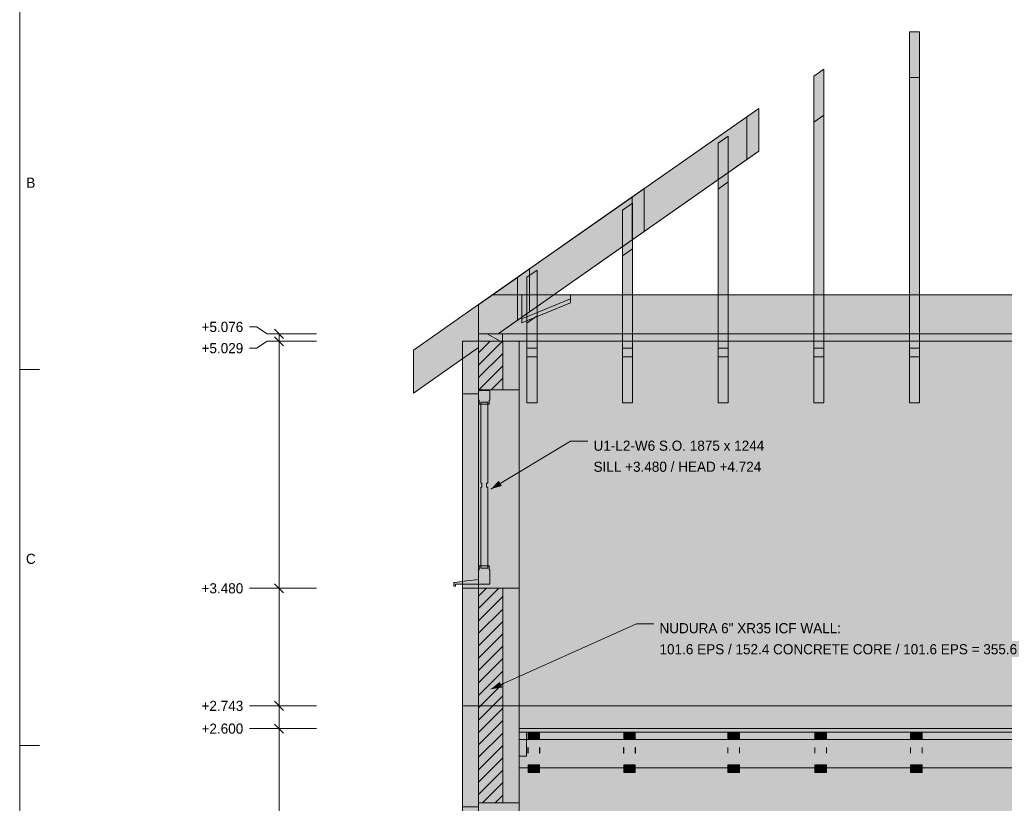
# Model space of a CAD drawing. Header units: millimetres. Extents: x 17 to 413, y 4 to 292.
# Tile 3 of 10: x 20 to 144, y 141 to 240. Entities that reach past the tile are written whole.
import ezdxf
from ezdxf.enums import TextEntityAlignment as Align

# ---------------------------------------------------------------- set-up
doc = ezdxf.new("R2010")
doc.units = ezdxf.units.MM
for name, color, linetype in [('FILL-C_BDBDBF', 7, 'Continuous'), ('FILL-C_CCB294', 7, 'Continuous'), ('FILL-EPS', 7, 'Continuous'), ('FILL-INK', 7, 'Continuous'), ('FILL-STEEL_GREY', 7, 'Continuous'), ('FILL-TIMBER', 7, 'Continuous'), ('FILL-WHITE', 7, 'Continuous'), ('LINE-CORE', 7, 'Continuous'), ('LINE-INK', 7, 'Continuous'), ('LINE-STEEL_GREY', 7, 'Continuous'), ('LINE-TIMBER_DK', 7, 'Continuous'), ('TEXT-INK', 7, 'Continuous'), ('TEXT-STEEL_GREY', 7, 'Continuous')]:
    doc.layers.add(name, color=color, linetype=linetype)

msp = doc.modelspace()

# ---------------------------------------------------------------- hatches: boundary and pattern name
at = {"layer": 'FILL-C_BDBDBF', "true_color": 0xbdbdbf}
h = msp.add_hatch(color=256, dxfattribs=at)
h.dxf.hatch_style = 1
h.paths.add_polyline_path([(80.64, 193.12), (80.12, 193.12), (77.59, 193.12), (77.59, 199.2), (80.64, 199.2)])
h = msp.add_hatch(color=256, dxfattribs=at)
h.dxf.hatch_style = 1
h.paths.add_polyline_path([(80.64, 168.22), (80.64, 141.3), (80.12, 141.3), (77.59, 141.3), (77.59, 168.22), (80.09, 168.22)])
at = {"layer": 'FILL-C_CCB294', "true_color": 0xccb294}
h = msp.add_hatch(color=256, dxfattribs=at)
h.dxf.hatch_style = 1
h.paths.add_polyline_path([(77.59, 199.2), (77.59, 199.45), (77.59, 200.14), (79.8, 200.14), (80.59, 200.14), (80.59, 199.89), (80.59, 199.2), (78.39, 199.2)])
h = msp.add_hatch(color=256, dxfattribs=at)
h.dxf.hatch_style = 1
h.paths.add_polyline_path([(77.59, 199.2), (77.59, 199.45), (77.59, 200.14), (79.8, 200.14), (80.59, 200.14), (80.59, 199.89), (80.59, 199.2), (78.39, 199.2)])
at = {"layer": 'FILL-EPS', "true_color": 0xccffff}
h = msp.add_hatch(color=256, dxfattribs=at)
h.dxf.hatch_style = 1
h.paths.add_polyline_path([(75.56, 193.57), (75.56, 199.2), (77.59, 199.2), (77.59, 193.12), (77.57, 193.12), (77.57, 192.86), (77.57, 192.62), (76.57, 192.62), (75.56, 192.62)])
h = msp.add_hatch(color=256, dxfattribs=at)
h.dxf.hatch_style = 1
h.paths.add_polyline_path([(80.64, 193.12), (80.64, 199.2), (80.91, 199.2), (82.67, 199.2), (82.67, 197.5), (82.67, 197.16), (82.67, 196.75), (82.67, 196.25), (82.67, 195.23), (82.67, 193.12)])
h = msp.add_hatch(color=256, dxfattribs=at)
h.dxf.hatch_style = 1
h.paths.add_polyline_path([(77.57, 141.3), (77.57, 141.05), (77.57, 140.8), (76.57, 140.8), (75.56, 140.8), (75.56, 142.64), (75.56, 153.48), (75.56, 157.63), (75.56, 168.22), (76.57, 168.22), (77.57, 168.22), (77.59, 168.22), (77.59, 141.3)])
h = msp.add_hatch(color=256, dxfattribs=at)
h.dxf.hatch_style = 1
h.paths.add_polyline_path([(82.67, 149.36), (82.67, 148.58), (82.67, 147.57), (82.67, 145.53), (82.67, 141.3), (80.64, 141.3), (80.64, 168.22), (82.67, 168.22), (82.67, 166.03), (82.67, 153.48), (82.67, 150.06)])
at = {"layer": 'FILL-INK', "true_color": 0x1a1a1f}
h = msp.add_hatch(color=256, dxfattribs=at)
h.dxf.hatch_style = 1
h.paths.add_polyline_path([(79.12, 180.66), (80.12, 181.71), (80.51, 181.06)])
h = msp.add_hatch(color=256, dxfattribs=at)
h.dxf.hatch_style = 1
h.paths.add_polyline_path([(79.12, 155.56), (80.24, 156.48), (80.55, 155.78)])
at = {"layer": 'FILL-INK', "true_color": 0x1a1a1a}
h = msp.add_hatch(color=256, dxfattribs=at)
h.dxf.hatch_style = 1
h.paths.add_polyline_path([(83.81, 147.53), (83.8, 147.53), (83.79, 147.53), (83.79, 147.85), (83.79, 148.26), (83.8, 148.26), (83.81, 148.26), (83.81, 147.85)])
h = msp.add_hatch(color=256, dxfattribs=at)
h.dxf.hatch_style = 1
h.paths.add_polyline_path([(85.28, 147.53), (85.27, 147.53), (85.25, 147.53), (85.25, 147.85), (85.25, 148.26), (85.27, 148.26), (85.28, 148.26), (85.28, 147.85)])
h = msp.add_hatch(color=256, dxfattribs=at)
h.dxf.hatch_style = 1
h.paths.add_polyline_path([(95.81, 147.53), (95.8, 147.53), (95.79, 147.53), (95.79, 147.85), (95.79, 148.26), (95.8, 148.26), (95.81, 148.26), (95.81, 147.85)])
h = msp.add_hatch(color=256, dxfattribs=at)
h.dxf.hatch_style = 1
h.paths.add_polyline_path([(97.28, 147.85), (97.28, 147.53), (97.27, 147.53), (97.25, 147.53), (97.25, 147.85), (97.25, 148.26), (97.27, 148.26), (97.28, 148.26)])
h = msp.add_hatch(color=256, dxfattribs=at)
h.dxf.hatch_style = 1
h.paths.add_polyline_path([(108.89, 147.53), (108.88, 147.53), (108.87, 147.53), (108.87, 147.85), (108.87, 148.26), (108.88, 148.26), (108.89, 148.26), (108.89, 147.85)])
h = msp.add_hatch(color=256, dxfattribs=at)
h.dxf.hatch_style = 1
h.paths.add_polyline_path([(110.36, 147.53), (110.34, 147.53), (110.33, 147.53), (110.33, 147.85), (110.33, 148.26), (110.35, 148.26), (110.36, 148.26), (110.36, 147.85)])
h = msp.add_hatch(color=256, dxfattribs=at)
h.dxf.hatch_style = 1
h.paths.add_polyline_path([(119.81, 147.53), (119.8, 147.53), (119.79, 147.53), (119.79, 147.85), (119.79, 148.26), (119.8, 148.26), (119.81, 148.26), (119.81, 147.85)])
h = msp.add_hatch(color=256, dxfattribs=at)
h.dxf.hatch_style = 1
h.paths.add_polyline_path([(121.28, 147.53), (121.27, 147.53), (121.25, 147.53), (121.25, 147.85), (121.25, 148.26), (121.27, 148.26), (121.28, 148.26), (121.28, 147.85)])
h = msp.add_hatch(color=256, dxfattribs=at)
h.dxf.hatch_style = 1
h.paths.add_polyline_path([(131.81, 147.53), (131.8, 147.53), (131.79, 147.53), (131.79, 147.85), (131.79, 148.26), (131.8, 148.26), (131.81, 148.26), (131.81, 147.85)])
h = msp.add_hatch(color=256, dxfattribs=at)
h.dxf.hatch_style = 1
h.paths.add_polyline_path([(133.28, 147.53), (133.27, 147.53), (133.25, 147.53), (133.25, 147.85), (133.25, 148.26), (133.27, 148.26), (133.28, 148.26), (133.28, 147.85)])
at = {"layer": 'FILL-STEEL_GREY', "true_color": 0x737378}
h = msp.add_hatch(color=256, dxfattribs=at)
h.dxf.hatch_style = 1
h.paths.add_polyline_path([(82.67, 150.6), (82.67, 150.62), (85.2, 150.62), (130.67, 150.62), (133.2, 150.62), (178.67, 150.62), (181.2, 150.62), (226.67, 150.62), (226.85, 150.62), (229.93, 150.62), (229.93, 150.2), (229.93, 150.18), (229.76, 150.18), (226.67, 150.18), (224.15, 150.18), (178.67, 150.18), (176.15, 150.18), (130.67, 150.18), (128.15, 150.18), (82.67, 150.18)])
at = {"layer": 'FILL-TIMBER', "true_color": 0xedd6a8}
h = msp.add_hatch(color=256, dxfattribs=at)
h.dxf.hatch_style = 1
h.paths.add_polyline_path([(132.93, 238.02), (132.93, 232.85), (132.93, 232.28), (131.77, 232.28), (131.67, 232.28), (131.67, 232.42), (131.67, 232.72), (131.67, 238.02), (132.81, 238.02)])
h = msp.add_hatch(color=256, dxfattribs=at)
h.dxf.hatch_style = 1
h.paths.add_polyline_path([(78.74, 191.58), (78.66, 191.58), (78.58, 191.58), (78.3, 191.58), (78.02, 191.58), (77.94, 191.58), (77.86, 191.58), (77.86, 191.32), (77.68, 191.32), (77.68, 191.57), (77.68, 191.82), (77.6, 191.82), (77.6, 192.42), (77.6, 193.02), (78.3, 193.02), (79, 193.02), (79, 192.42), (79, 191.82), (78.92, 191.82), (78.92, 191.57), (78.92, 191.32), (78.74, 191.32)])
h = msp.add_hatch(color=256, dxfattribs=at)
h.dxf.hatch_style = 1
h.paths.add_polyline_path([(77.86, 180.55), (77.86, 180.92), (77.94, 180.92), (78.02, 180.92), (78.02, 181.14), (78.02, 181.17), (78.02, 181.42), (77.94, 181.42), (77.86, 181.42), (77.86, 191.32), (78.02, 191.32), (78.3, 191.32), (78.58, 191.32), (78.74, 191.32), (78.74, 181.79), (78.74, 181.42), (78.66, 181.42), (78.58, 181.42), (78.58, 181.2), (78.58, 181.17), (78.58, 180.92), (78.66, 180.92), (78.74, 180.92), (78.74, 171.02), (78.58, 171.02), (78.3, 171.02), (78.02, 171.02), (77.86, 171.02)])
h = msp.add_hatch(color=256, dxfattribs=at)
h.dxf.hatch_style = 1
h.paths.add_polyline_path([(74.6, 168.48), (74.5, 168.48), (74.5, 168.72), (74.5, 168.96), (74.56, 168.96), (74.62, 168.96), (76.11, 169.14), (77.6, 169.32), (77.6, 169.92), (77.6, 170.52), (77.68, 170.52), (77.68, 170.77), (77.68, 171.02), (77.86, 171.02), (77.86, 170.76), (77.93, 170.76), (78.02, 170.76), (78.3, 170.76), (78.58, 170.76), (78.65, 170.76), (78.74, 170.76), (78.74, 171.02), (78.92, 171.02), (78.92, 170.77), (78.92, 170.52), (79, 170.52), (79, 169.92), (79, 169.32), (79, 169.02), (79, 168.72), (76.85, 168.72), (74.7, 168.72), (74.7, 168.6), (74.7, 168.48)])
h = msp.add_hatch(color=256, dxfattribs=at)
h.dxf.hatch_style = 1
h.paths.add_polyline_path([(83.61, 150.18), (83.61, 149.45), (83.61, 147.18), (82.9, 147.18), (82.67, 147.18), (82.67, 147.91), (82.67, 150.18), (83.38, 150.18)])
h = msp.add_hatch(color=256, dxfattribs=at)
h.dxf.hatch_style = 1
h.paths.add_polyline_path([(85.25, 150.18), (85.25, 149.85), (85.25, 149.24), (84.32, 149.24), (83.81, 149.24), (83.81, 149.57), (83.81, 150.18), (84.75, 150.18)])
h = msp.add_hatch(color=256, dxfattribs=at)
h.dxf.hatch_style = 1
h.paths.add_polyline_path([(97.25, 150.18), (97.25, 149.85), (97.25, 149.24), (96.32, 149.24), (95.81, 149.24), (95.81, 149.57), (95.81, 150.18), (96.75, 150.18)])
h = msp.add_hatch(color=256, dxfattribs=at)
h.dxf.hatch_style = 1
h.paths.add_polyline_path([(110.33, 150.18), (110.33, 149.85), (110.33, 149.24), (109.4, 149.24), (108.89, 149.24), (108.89, 149.57), (108.89, 150.18), (109.83, 150.18)])
h = msp.add_hatch(color=256, dxfattribs=at)
h.dxf.hatch_style = 1
h.paths.add_polyline_path([(121.25, 150.18), (121.25, 149.85), (121.25, 149.24), (120.32, 149.24), (119.81, 149.24), (119.81, 149.57), (119.81, 150.18), (120.75, 150.18)])
h = msp.add_hatch(color=256, dxfattribs=at)
h.dxf.hatch_style = 1
h.paths.add_polyline_path([(133.25, 150.18), (133.25, 149.85), (133.25, 149.24), (132.32, 149.24), (131.81, 149.24), (131.81, 149.57), (131.81, 150.18), (132.75, 150.18)])
h = msp.add_hatch(color=256, dxfattribs=at)
h.dxf.hatch_style = 1
h.paths.add_polyline_path([(84.76, 146.06), (85.25, 146.06), (85.25, 145.74), (85.25, 145.12), (84.31, 145.12), (83.81, 145.12), (83.81, 145.44), (83.81, 146.06)])
h = msp.add_hatch(color=256, dxfattribs=at)
h.dxf.hatch_style = 1
h.paths.add_polyline_path([(97.25, 146.06), (97.25, 145.74), (97.25, 145.12), (96.31, 145.12), (95.81, 145.12), (95.81, 145.44), (95.81, 146.06), (96.76, 146.06)])
h = msp.add_hatch(color=256, dxfattribs=at)
h.dxf.hatch_style = 1
h.paths.add_polyline_path([(110.33, 146.06), (110.33, 145.74), (110.33, 145.12), (109.39, 145.12), (108.89, 145.12), (108.89, 145.44), (108.89, 146.06), (109.84, 146.06)])
h = msp.add_hatch(color=256, dxfattribs=at)
h.dxf.hatch_style = 1
h.paths.add_polyline_path([(121.25, 146.06), (121.25, 145.74), (121.25, 145.12), (120.31, 145.12), (119.81, 145.12), (119.81, 145.44), (119.81, 146.06), (120.76, 146.06)])
h = msp.add_hatch(color=256, dxfattribs=at)
h.dxf.hatch_style = 1
h.paths.add_polyline_path([(133.25, 146.06), (133.25, 145.74), (133.25, 145.12), (132.31, 145.12), (131.81, 145.12), (131.81, 145.44), (131.81, 146.06), (132.76, 146.06)])
at = {"layer": 'FILL-WHITE', "true_color": 0xffffff}
h = msp.add_hatch(color=256, dxfattribs=at)
h.dxf.hatch_style = 1
h.paths.add_polyline_path([(131.67, 204.08), (131.67, 204.08), (131.67, 238.02), (132.81, 238.02), (132.81, 238.02), (132.93, 238.02), (132.93, 204.08), (132.93, 197.23), (131.67, 197.23)])
h = msp.add_hatch(color=256, dxfattribs=at)
h.dxf.hatch_style = 1
h.paths.add_polyline_path([(119.67, 232.44), (119.67, 232.44), (119.67, 232.44), (119.67, 232.44), (120.93, 233.33), (120.93, 204.08), (120.93, 204.08), (120.93, 197.23), (119.67, 197.23)])
h = msp.add_hatch(color=256, dxfattribs=at)
h.dxf.hatch_style = 1
h.paths.add_polyline_path([(120.93, 233.33), (120.93, 227.58), (120.93, 227.58), (119.67, 226.7), (119.67, 232.44), (119.67, 232.44)])
h = msp.add_hatch(color=256, dxfattribs=at)
h.dxf.hatch_style = 1
h.paths.add_polyline_path([(131.77, 232.28), (132.93, 232.28), (132.93, 200.14), (131.67, 200.14), (131.67, 232.28)])
h = msp.add_hatch(color=256, dxfattribs=at)
h.dxf.hatch_style = 1
h.paths.add_polyline_path([(77.59, 203.8), (112.75, 228.41), (112.75, 223.04), (80.04, 200.14), (77.59, 200.14), (77.59, 198.43), (69.42, 192.71), (69.42, 198.08)])
h = msp.add_hatch(color=256, dxfattribs=at)
h.dxf.hatch_style = 1
h.paths.add_polyline_path([(111.24, 221.99), (111.24, 221.99), (111.24, 227.36), (112.75, 228.41), (112.75, 228.41), (112.75, 228.41), (112.75, 228.41), (112.75, 223.04), (111.24, 221.99), (111.24, 221.99)])
h = msp.add_hatch(color=256, dxfattribs=at)
h.dxf.hatch_style = 1
h.paths.add_polyline_path([(120.93, 227.58), (120.93, 200.14), (119.67, 200.14), (119.67, 226.7)])
h = msp.add_hatch(color=256, dxfattribs=at)
h.dxf.hatch_style = 1
h.paths.add_polyline_path([(69.42, 198.08), (77.59, 203.8), (111.24, 227.36), (111.24, 221.99), (80.04, 200.14), (77.59, 200.14), (77.59, 198.43), (69.42, 192.71)])
h = msp.add_hatch(color=256, dxfattribs=at)
h.dxf.hatch_style = 1
h.paths.add_polyline_path([(107.67, 224.04), (107.67, 224.04), (108.93, 224.92), (108.93, 204.08), (108.93, 197.23), (107.67, 197.23)])
h = msp.add_hatch(color=256, dxfattribs=at)
h.dxf.hatch_style = 1
h.paths.add_polyline_path([(108.93, 224.92), (108.93, 219.18), (107.67, 218.3), (107.67, 224.04)])
h = msp.add_hatch(color=256, dxfattribs=at)
h.dxf.hatch_style = 1
h.paths.add_polyline_path([(107.67, 218.3), (107.67, 218.3), (108.93, 219.18), (108.93, 200.14), (108.93, 200.14), (108.93, 200.14), (108.93, 200.14), (107.67, 200.14), (107.67, 218.3), (107.67, 218.3)])
h = msp.add_hatch(color=256, dxfattribs=at)
h.dxf.hatch_style = 1
h.paths.add_polyline_path([(69.42, 198.08), (69.42, 198.08), (77.59, 203.8), (77.59, 203.8), (98.37, 218.35), (98.37, 212.97), (80.04, 200.14), (80.04, 200.14), (80.04, 200.14), (80.04, 200.14), (77.59, 200.14), (77.59, 198.43), (77.59, 198.43), (77.59, 198.43), (69.42, 192.71), (69.42, 198.08)])
h = msp.add_hatch(color=256, dxfattribs=at)
h.dxf.hatch_style = 1
h.paths.add_polyline_path([(96.86, 217.29), (98.37, 218.35), (98.37, 212.97), (96.86, 211.92)])
h = msp.add_hatch(color=256, dxfattribs=at)
h.dxf.hatch_style = 1
h.paths.add_polyline_path([(69.42, 198.08), (77.59, 203.8), (96.86, 217.29), (96.86, 211.92), (80.04, 200.14), (77.59, 200.14), (77.59, 198.43), (69.42, 192.71)])
h = msp.add_hatch(color=256, dxfattribs=at)
h.dxf.hatch_style = 1
h.paths.add_polyline_path([(95.67, 215.64), (96.93, 216.52), (96.93, 204.08), (96.93, 197.23), (95.67, 197.23), (95.67, 197.23), (95.67, 197.23), (95.67, 215.64)])
h = msp.add_hatch(color=256, dxfattribs=at)
h.dxf.hatch_style = 1
h.paths.add_polyline_path([(96.93, 216.52), (96.93, 210.78), (95.67, 209.9), (95.67, 215.64), (95.67, 215.64)])
h = msp.add_hatch(color=256, dxfattribs=at)
h.dxf.hatch_style = 1
h.paths.add_polyline_path([(95.67, 209.9), (95.67, 209.9), (96.93, 210.78), (96.93, 200.14), (95.67, 200.14), (95.67, 209.9), (95.67, 209.9)])
h = msp.add_hatch(color=256, dxfattribs=at)
h.dxf.hatch_style = 1
h.paths.add_polyline_path([(69.42, 198.08), (69.42, 198.08), (77.59, 203.8), (77.59, 203.8), (83.98, 208.28), (83.98, 202.9), (80.04, 200.14), (77.59, 200.14), (77.59, 198.43), (69.42, 192.71)])
h = msp.add_hatch(color=256, dxfattribs=at)
h.dxf.hatch_style = 1
h.paths.add_polyline_path([(82.48, 207.22), (83.98, 208.28), (83.98, 202.9), (82.48, 201.85)])
h = msp.add_hatch(color=256, dxfattribs=at)
h.dxf.hatch_style = 1
h.paths.add_polyline_path([(83.67, 207.24), (84.93, 208.12), (84.93, 197.23), (83.67, 197.23), (83.67, 204.08)])
h = msp.add_hatch(color=256, dxfattribs=at)
h.dxf.hatch_style = 1
h.paths.add_polyline_path([(84.93, 208.12), (84.93, 202.38), (83.67, 201.49), (83.67, 207.24)])
h = msp.add_hatch(color=256, dxfattribs=at)
h.dxf.hatch_style = 1
h.paths.add_polyline_path([(69.42, 198.08), (77.59, 203.8), (77.59, 203.8), (77.59, 203.8), (77.62, 203.82), (77.62, 203.82), (82.48, 207.22), (82.48, 201.85), (80.04, 200.14), (77.59, 200.14), (77.59, 198.43), (69.42, 192.71)])
h = msp.add_hatch(color=256, dxfattribs=at)
h.dxf.hatch_style = 1
h.paths.add_polyline_path([(77.59, 203.8), (79.36, 205.04), (83.01, 205.04), (83.01, 201.5), (89.14, 204.03), (89.14, 205.04), (223.46, 205.04), (223.46, 204.03), (229.6, 201.5), (229.6, 205.04), (233.24, 205.04), (235.01, 203.8), (235.01, 200.14), (229.6, 200.14), (223.46, 200.14), (89.14, 200.14), (83.01, 200.14), (77.59, 200.14)])
h = msp.add_hatch(color=256, dxfattribs=at)
h.dxf.hatch_style = 1
h.paths.add_polyline_path([(79.36, 205.04), (83.01, 205.04), (83.01, 202.01), (89.14, 204.54), (89.14, 205.04), (223.46, 205.04), (223.46, 204.54), (229.6, 202.01), (229.6, 205.04), (233.24, 205.04), (235.01, 203.8), (235.01, 200.14), (229.6, 200.14), (223.46, 200.14), (83.01, 200.14), (77.59, 200.14), (77.59, 203.8)])
h = msp.add_hatch(color=256, dxfattribs=at)
h.dxf.hatch_style = 1
h.paths.add_polyline_path([(77.59, 203.8), (79.36, 205.04), (233.24, 205.04), (235.01, 203.8), (235.01, 200.14), (77.59, 200.14)])
h = msp.add_hatch(color=256, dxfattribs=at)
h.dxf.hatch_style = 1
h.paths.add_polyline_path([(79.36, 205.04), (233.24, 205.04), (235.01, 203.8), (235.01, 200.14), (77.59, 200.14), (77.59, 203.8)])
h = msp.add_hatch(color=256, dxfattribs=at)
h.dxf.hatch_style = 1
h.paths.add_polyline_path([(77.59, 203.8), (79.36, 205.04), (233.24, 205.04), (235.01, 203.8), (235.01, 200.14), (77.59, 200.14)])
h = msp.add_hatch(color=256, dxfattribs=at)
h.dxf.hatch_style = 1
h.paths.add_polyline_path([(79.36, 205.04), (233.24, 205.04), (235.01, 203.8), (235.01, 200.14), (77.59, 200.14), (77.59, 203.8)])
h = msp.add_hatch(color=256, dxfattribs=at)
h.dxf.hatch_style = 1
h.paths.add_polyline_path([(83.01, 202.01), (83.01, 202.01), (89.14, 204.54), (89.14, 204.03), (89.14, 204.03), (89.14, 204.03), (89.14, 204.03), (83.01, 201.5), (83.01, 202.01), (83.01, 202.01)])
h = msp.add_hatch(color=256, dxfattribs=at)
h.dxf.hatch_style = 1
h.paths.add_polyline_path([(84.93, 202.38), (84.93, 200.14), (83.67, 200.14), (83.67, 201.49)])
h = msp.add_hatch(color=256, dxfattribs=at)
h.dxf.hatch_style = 1
h.paths.add_polyline_path([(75.56, 199.2), (82.68, 199.2), (82.68, 199.2), (82.68, 199.2), (82.68, 199.2), (82.68, 153.48), (75.56, 153.48), (75.56, 153.48)])
h = msp.add_hatch(color=256, dxfattribs=at)
h.dxf.hatch_style = 1
h.paths.add_polyline_path([(82.67, 199.2), (82.68, 199.2), (82.68, 153.48), (82.68, 153.48), (82.68, 153.48), (82.68, 153.45), (82.68, 153.45), (82.68, 153.45), (82.68, 153.45), (82.67, 153.48), (75.56, 153.48), (75.56, 199.2)])
h = msp.add_hatch(color=256, dxfattribs=at)
h.dxf.hatch_style = 1
h.paths.add_polyline_path([(75.56, 199.2), (82.67, 199.2), (82.67, 153.48), (75.56, 153.48), (75.56, 153.48), (75.56, 153.48)])
h = msp.add_hatch(color=256, dxfattribs=at)
h.dxf.hatch_style = 1
h.paths.add_polyline_path([(77.59, 200.14), (80.59, 200.14), (80.59, 200.14), (232.01, 200.14), (232.01, 200.14), (235.01, 200.14), (235.01, 199.2), (232.01, 199.2), (232.01, 199.2), (80.59, 199.2), (80.59, 199.2), (77.59, 199.2), (77.59, 199.2)])
h = msp.add_hatch(color=256, dxfattribs=at)
h.dxf.hatch_style = 1
h.paths.add_polyline_path([(80.59, 200.14), (232.01, 200.14), (232.01, 199.2), (80.59, 199.2), (80.59, 200.14)])
h = msp.add_hatch(color=256, dxfattribs=at)
h.dxf.hatch_style = 1
h.paths.add_polyline_path([(82.68, 153.48), (82.68, 199.2), (229.93, 199.2), (229.93, 199.2), (229.93, 199.2), (229.93, 153.48), (82.68, 153.48), (82.68, 153.48), (82.68, 153.48)])
h = msp.add_hatch(color=256, dxfattribs=at)
h.dxf.hatch_style = 1
h.paths.add_polyline_path([(229.93, 199.2), (229.93, 153.48), (82.68, 153.48), (82.68, 199.2)])
h = msp.add_hatch(color=256, dxfattribs=at)
h.dxf.hatch_style = 1
h.paths.add_polyline_path([(83.67, 200.14), (84.93, 200.14), (84.93, 198.34), (84.93, 198.34), (83.67, 198.34), (83.67, 200.14)])
h = msp.add_hatch(color=256, dxfattribs=at)
h.dxf.hatch_style = 1
h.paths.add_polyline_path([(96.93, 200.14), (96.93, 198.34), (95.67, 198.34), (95.67, 200.14)])
h = msp.add_hatch(color=256, dxfattribs=at)
h.dxf.hatch_style = 1
h.paths.add_polyline_path([(108.93, 200.14), (108.93, 198.34), (107.67, 198.34), (107.67, 200.14)])
h = msp.add_hatch(color=256, dxfattribs=at)
h.dxf.hatch_style = 1
h.paths.add_polyline_path([(120.93, 200.14), (120.93, 198.34), (119.67, 198.34), (119.67, 200.14)])
h = msp.add_hatch(color=256, dxfattribs=at)
h.dxf.hatch_style = 1
h.paths.add_polyline_path([(132.93, 200.14), (132.93, 198.34), (131.67, 198.34), (131.67, 200.14)])
h = msp.add_hatch(color=256, dxfattribs=at)
h.dxf.hatch_style = 1
h.paths.add_polyline_path([(84.93, 198.34), (84.93, 191.48), (83.67, 191.48), (83.67, 198.34)])
h = msp.add_hatch(color=256, dxfattribs=at)
h.dxf.hatch_style = 1
h.paths.add_polyline_path([(95.67, 198.34), (96.93, 198.34), (96.93, 191.48), (95.67, 191.48), (95.67, 198.34), (95.67, 198.34)])
h = msp.add_hatch(color=256, dxfattribs=at)
h.dxf.hatch_style = 1
h.paths.add_polyline_path([(108.93, 198.34), (108.93, 191.48), (107.67, 191.48), (107.67, 198.34)])
h = msp.add_hatch(color=256, dxfattribs=at)
h.dxf.hatch_style = 1
h.paths.add_polyline_path([(120.93, 198.34), (120.93, 191.48), (119.67, 191.48), (119.67, 198.34)])
h = msp.add_hatch(color=256, dxfattribs=at)
h.dxf.hatch_style = 1
h.paths.add_polyline_path([(132.93, 198.34), (132.93, 191.48), (131.67, 191.48), (131.67, 198.34)])
h = msp.add_hatch(color=256, dxfattribs=at)
h.dxf.hatch_style = 1
h.paths.add_polyline_path([(83.67, 197.23), (84.93, 197.23), (84.93, 197.23), (84.93, 191.48), (83.67, 191.48), (83.67, 191.48)])
h = msp.add_hatch(color=256, dxfattribs=at)
h.dxf.hatch_style = 1
h.paths.add_polyline_path([(95.67, 197.23), (96.93, 197.23), (96.93, 197.23), (96.93, 197.23), (96.93, 191.48), (95.67, 191.48)])
h = msp.add_hatch(color=256, dxfattribs=at)
h.dxf.hatch_style = 1
h.paths.add_polyline_path([(107.67, 191.48), (107.67, 197.23), (108.93, 197.23), (108.93, 197.23), (108.93, 197.23), (108.93, 191.48), (107.67, 191.48), (107.67, 191.48)])
h = msp.add_hatch(color=256, dxfattribs=at)
h.dxf.hatch_style = 1
h.paths.add_polyline_path([(119.67, 197.23), (120.93, 197.23), (120.93, 191.48), (119.67, 191.48)])
h = msp.add_hatch(color=256, dxfattribs=at)
h.dxf.hatch_style = 1
h.paths.add_polyline_path([(131.67, 197.23), (132.93, 197.23), (132.93, 191.48), (131.67, 191.48)])
h = msp.add_hatch(color=256, dxfattribs=at)
h.dxf.hatch_style = 1
h.paths.add_polyline_path([(82.67, 193.12), (82.67, 168.22), (77.57, 168.22), (77.57, 193.12)])
h = msp.add_hatch(color=256, dxfattribs=at)
h.dxf.hatch_style = 1
h.paths.add_polyline_path([(77.57, 192.62), (77.57, 168.22), (75.56, 168.22), (75.56, 192.62)])
h = msp.add_hatch(color=256, dxfattribs=at)
h.dxf.hatch_style = 1
h.paths.add_polyline_path([(75.56, 153.48), (82.68, 153.48), (82.68, 153.48), (82.68, 153.48), (82.68, 98.62), (75.56, 98.62)])
h = msp.add_hatch(color=256, dxfattribs=at)
h.dxf.hatch_style = 1
h.paths.add_polyline_path([(75.56, 153.48), (82.67, 153.48), (82.67, 153.48), (82.68, 153.48), (82.68, 98.62), (82.68, 98.62), (82.68, 98.62), (82.68, 98.59), (82.68, 98.59), (82.67, 98.62), (75.56, 98.62), (75.56, 153.48)])
h = msp.add_hatch(color=256, dxfattribs=at)
h.dxf.hatch_style = 1
h.paths.add_polyline_path([(75.56, 98.62), (75.56, 98.62), (75.56, 153.48), (82.67, 153.48), (82.67, 153.48), (82.67, 153.48), (82.67, 98.62), (75.56, 98.62)])
h = msp.add_hatch(color=256, dxfattribs=at)
h.dxf.hatch_style = 1
h.paths.add_polyline_path([(82.68, 98.62), (82.68, 153.48), (229.93, 153.48), (229.93, 98.62), (82.68, 98.62)])
h = msp.add_hatch(color=256, dxfattribs=at)
h.dxf.hatch_style = 1
h.paths.add_polyline_path([(229.93, 153.48), (229.93, 98.62), (229.93, 98.62), (82.68, 98.62), (82.68, 153.48)])
h = msp.add_hatch(color=256, dxfattribs=at)
h.dxf.hatch_style = 1
h.paths.add_polyline_path([(82.67, 150.18), (82.67, 150.62), (130.67, 150.62), (130.67, 150.62), (178.67, 150.62), (178.67, 150.62), (226.67, 150.62), (226.67, 150.62), (229.93, 150.62), (229.93, 150.18), (226.67, 150.18), (226.67, 150.18), (178.67, 150.18), (178.67, 150.18), (130.67, 150.18), (130.67, 150.18), (82.67, 150.18), (82.67, 150.18), (82.67, 150.18)])
h = msp.add_hatch(color=256, dxfattribs=at)
h.dxf.hatch_style = 1
h.paths.add_polyline_path([(106.67, 150.62), (154.67, 150.62), (202.67, 150.62), (226.67, 150.62), (229.93, 150.62), (229.93, 150.18), (202.67, 150.18), (154.67, 150.18), (106.67, 150.18), (82.67, 150.18), (82.67, 150.62)])
h = msp.add_hatch(color=256, dxfattribs=at)
h.dxf.hatch_style = 1
h.paths.add_polyline_path([(106.67, 150.62), (130.67, 150.62), (178.67, 150.62), (202.67, 150.62), (226.67, 150.62), (229.93, 150.62), (229.93, 150.18), (226.67, 150.18), (178.67, 150.18), (130.67, 150.18), (106.67, 150.18), (82.67, 150.18), (82.67, 150.62)])
h = msp.add_hatch(color=256, dxfattribs=at)
h.dxf.hatch_style = 1
h.paths.add_polyline_path([(82.67, 147.18), (82.67, 149.24), (82.67, 149.24), (82.67, 150.18), (83.61, 150.18), (83.61, 149.24), (228.99, 149.24), (228.99, 150.18), (229.93, 150.18), (229.93, 150.18), (229.93, 150.18), (229.93, 150.18), (229.93, 145.68), (229.93, 145.68), (229.93, 145.68), (229.93, 145.68), (82.67, 145.68), (82.67, 147.18)])
h = msp.add_hatch(color=256, dxfattribs=at)
h.dxf.hatch_style = 1
h.paths.add_polyline_path([(83.81, 150.18), (85.25, 150.18), (85.25, 150.18), (85.25, 149.24), (83.81, 149.24), (83.81, 149.24)])
h = msp.add_hatch(color=256, dxfattribs=at)
h.dxf.hatch_style = 1
h.paths.add_polyline_path([(95.81, 150.18), (97.25, 150.18), (97.25, 150.18), (97.25, 149.24), (95.81, 149.24), (95.81, 149.24)])
h = msp.add_hatch(color=256, dxfattribs=at)
h.dxf.hatch_style = 1
h.paths.add_polyline_path([(108.89, 150.18), (110.33, 150.18), (110.33, 150.18), (110.33, 149.24), (108.89, 149.24), (108.89, 149.24)])
h = msp.add_hatch(color=256, dxfattribs=at)
h.dxf.hatch_style = 1
h.paths.add_polyline_path([(119.81, 150.18), (121.25, 150.18), (121.25, 149.24), (119.81, 149.24)])
h = msp.add_hatch(color=256, dxfattribs=at)
h.dxf.hatch_style = 1
h.paths.add_polyline_path([(131.81, 150.18), (133.25, 150.18), (133.25, 149.24), (131.81, 149.24)])
h = msp.add_hatch(color=256, dxfattribs=at)
h.dxf.hatch_style = 1
h.paths.add_polyline_path([(82.67, 149.24), (229.93, 149.24), (229.93, 149.24), (229.93, 149.24), (229.93, 149.24), (229.93, 145.68), (82.67, 145.68), (82.67, 145.68)])
h = msp.add_hatch(color=256, dxfattribs=at)
h.dxf.hatch_style = 1
h.paths.add_polyline_path([(83.81, 146.06), (85.25, 146.06), (85.25, 146.06), (85.25, 145.12), (83.81, 145.12), (83.81, 145.12)])
h = msp.add_hatch(color=256, dxfattribs=at)
h.dxf.hatch_style = 1
h.paths.add_polyline_path([(95.81, 146.06), (97.25, 146.06), (97.25, 146.06), (97.25, 145.12), (95.81, 145.12), (95.81, 145.12)])
h = msp.add_hatch(color=256, dxfattribs=at)
h.dxf.hatch_style = 1
h.paths.add_polyline_path([(108.89, 146.06), (110.33, 146.06), (110.33, 146.06), (110.33, 145.12), (108.89, 145.12), (108.89, 145.12)])
h = msp.add_hatch(color=256, dxfattribs=at)
h.dxf.hatch_style = 1
h.paths.add_polyline_path([(119.81, 146.06), (121.25, 146.06), (121.25, 145.12), (119.81, 145.12)])
h = msp.add_hatch(color=256, dxfattribs=at)
h.dxf.hatch_style = 1
h.paths.add_polyline_path([(131.81, 146.06), (133.25, 146.06), (133.25, 145.12), (131.81, 145.12)])
h = msp.add_hatch(color=256, dxfattribs=at)
h.dxf.hatch_style = 1
h.paths.add_polyline_path([(82.67, 141.3), (82.67, 113.36), (82.67, 113.36), (77.57, 113.36), (77.57, 141.3)])

# ---------------------------------------------------------------- linework, layer by layer
at = {"layer": 'LINE-CORE', "lineweight": 5}
for points in [[(131.67, 204.08), (131.67, 204.08), (131.67, 238.02), (132.81, 238.02), (132.81, 238.02), (132.93, 238.02), (132.93, 204.08), (132.93, 197.23), (131.67, 197.23)], [(119.67, 232.44), (119.67, 232.44), (119.67, 232.44), (119.67, 232.44), (120.93, 233.33), (120.93, 204.08), (120.93, 204.08), (120.93, 197.23), (119.67, 197.23)], [(120.93, 233.33), (120.93, 227.58), (120.93, 227.58), (119.67, 226.7), (119.67, 232.44), (119.67, 232.44)], [(131.77, 232.28), (132.93, 232.28), (132.93, 200.14), (131.67, 200.14), (131.67, 232.28)], [(77.59, 203.8), (112.75, 228.41), (112.75, 223.04), (80.04, 200.14), (77.59, 200.14), (77.59, 198.43), (69.42, 192.71), (69.42, 198.08)], [(111.24, 221.99), (111.24, 221.99), (111.24, 227.36), (112.75, 228.41), (112.75, 228.41), (112.75, 228.41), (112.75, 228.41), (112.75, 223.04), (111.24, 221.99), (111.24, 221.99)], [(120.93, 227.58), (120.93, 200.14), (119.67, 200.14), (119.67, 226.7)], [(69.42, 198.08), (77.59, 203.8), (111.24, 227.36), (111.24, 221.99), (80.04, 200.14), (77.59, 200.14), (77.59, 198.43), (69.42, 192.71)], [(107.67, 224.04), (107.67, 224.04), (108.93, 224.92), (108.93, 204.08), (108.93, 197.23), (107.67, 197.23)], [(108.93, 224.92), (108.93, 219.18), (107.67, 218.3), (107.67, 224.04)], [(107.67, 218.3), (107.67, 218.3), (108.93, 219.18), (108.93, 200.14), (108.93, 200.14), (108.93, 200.14), (108.93, 200.14), (107.67, 200.14), (107.67, 218.3), (107.67, 218.3)], [(69.42, 198.08), (69.42, 198.08), (77.59, 203.8), (77.59, 203.8), (98.37, 218.35), (98.37, 212.97), (80.04, 200.14), (80.04, 200.14), (80.04, 200.14), (80.04, 200.14), (77.59, 200.14), (77.59, 198.43), (77.59, 198.43), (77.59, 198.43), (69.42, 192.71), (69.42, 198.08)], [(96.86, 217.29), (98.37, 218.35), (98.37, 212.97), (96.86, 211.92)], [(69.42, 198.08), (77.59, 203.8), (96.86, 217.29), (96.86, 211.92), (80.04, 200.14), (77.59, 200.14), (77.59, 198.43), (69.42, 192.71)], [(95.67, 215.64), (96.93, 216.52), (96.93, 204.08), (96.93, 197.23), (95.67, 197.23), (95.67, 197.23), (95.67, 197.23), (95.67, 215.64)], [(96.93, 216.52), (96.93, 210.78), (95.67, 209.9), (95.67, 215.64), (95.67, 215.64)], [(95.67, 209.9), (95.67, 209.9), (96.93, 210.78), (96.93, 200.14), (95.67, 200.14), (95.67, 209.9), (95.67, 209.9)], [(69.42, 198.08), (69.42, 198.08), (77.59, 203.8), (77.59, 203.8), (83.98, 208.28), (83.98, 202.9), (80.04, 200.14), (77.59, 200.14), (77.59, 198.43), (69.42, 192.71)], [(82.48, 207.22), (83.98, 208.28), (83.98, 202.9), (82.48, 201.85)], [(83.67, 207.24), (84.93, 208.12), (84.93, 197.23), (83.67, 197.23), (83.67, 204.08)], [(84.93, 208.12), (84.93, 202.38), (83.67, 201.49), (83.67, 207.24)], [(69.42, 198.08), (77.59, 203.8), (77.59, 203.8), (77.59, 203.8), (77.62, 203.82), (77.62, 203.82), (82.48, 207.22), (82.48, 201.85), (80.04, 200.14), (77.59, 200.14), (77.59, 198.43), (69.42, 192.71)], [(77.59, 203.8), (79.36, 205.04), (83.01, 205.04), (83.01, 201.5), (89.14, 204.03), (89.14, 205.04), (223.46, 205.04), (223.46, 204.03), (229.6, 201.5), (229.6, 205.04), (233.24, 205.04), (235.01, 203.8), (235.01, 200.14), (229.6, 200.14), (223.46, 200.14), (89.14, 200.14), (83.01, 200.14), (77.59, 200.14)], [(79.36, 205.04), (83.01, 205.04), (83.01, 202.01), (89.14, 204.54), (89.14, 205.04), (223.46, 205.04), (223.46, 204.54), (229.6, 202.01), (229.6, 205.04), (233.24, 205.04), (235.01, 203.8), (235.01, 200.14), (229.6, 200.14), (223.46, 200.14), (83.01, 200.14), (77.59, 200.14), (77.59, 203.8)], [(77.59, 203.8), (79.36, 205.04), (233.24, 205.04), (235.01, 203.8), (235.01, 200.14), (77.59, 200.14)], [(79.36, 205.04), (233.24, 205.04), (235.01, 203.8), (235.01, 200.14), (77.59, 200.14), (77.59, 203.8)], [(77.59, 203.8), (79.36, 205.04), (233.24, 205.04), (235.01, 203.8), (235.01, 200.14), (77.59, 200.14)], [(79.36, 205.04), (233.24, 205.04), (235.01, 203.8), (235.01, 200.14), (77.59, 200.14), (77.59, 203.8)], [(83.01, 202.01), (83.01, 202.01), (89.14, 204.54), (89.14, 204.03), (89.14, 204.03), (89.14, 204.03), (89.14, 204.03), (83.01, 201.5), (83.01, 202.01), (83.01, 202.01)], [(84.93, 202.38), (84.93, 200.14), (83.67, 200.14), (83.67, 201.49)], [(75.56, 199.2), (82.68, 199.2), (82.68, 199.2), (82.68, 199.2), (82.68, 199.2), (82.68, 153.48), (75.56, 153.48), (75.56, 153.48)], [(82.67, 199.2), (82.68, 199.2), (82.68, 153.48), (82.68, 153.48), (82.68, 153.48), (82.68, 153.45), (82.68, 153.45), (82.68, 153.45), (82.68, 153.45), (82.67, 153.48), (75.56, 153.48), (75.56, 199.2)], [(75.56, 199.2), (82.67, 199.2), (82.67, 153.48), (75.56, 153.48), (75.56, 153.48), (75.56, 153.48)], [(77.59, 200.14), (80.59, 200.14), (80.59, 200.14), (232.01, 200.14), (232.01, 200.14), (235.01, 200.14), (235.01, 199.2), (232.01, 199.2), (232.01, 199.2), (80.59, 199.2), (80.59, 199.2), (77.59, 199.2), (77.59, 199.2)], [(80.59, 200.14), (232.01, 200.14), (232.01, 199.2), (80.59, 199.2), (80.59, 200.14)], [(82.68, 153.48), (82.68, 199.2), (229.93, 199.2), (229.93, 199.2), (229.93, 199.2), (229.93, 153.48), (82.68, 153.48), (82.68, 153.48), (82.68, 153.48)], [(229.93, 199.2), (229.93, 153.48), (82.68, 153.48), (82.68, 199.2)], [(83.67, 200.14), (84.93, 200.14), (84.93, 198.34), (84.93, 198.34), (83.67, 198.34), (83.67, 200.14)], [(96.93, 200.14), (96.93, 198.34), (95.67, 198.34), (95.67, 200.14)], [(108.93, 200.14), (108.93, 198.34), (107.67, 198.34), (107.67, 200.14)], [(120.93, 200.14), (120.93, 198.34), (119.67, 198.34), (119.67, 200.14)], [(132.93, 200.14), (132.93, 198.34), (131.67, 198.34), (131.67, 200.14)], [(84.93, 198.34), (84.93, 191.48), (83.67, 191.48), (83.67, 198.34)], [(95.67, 198.34), (96.93, 198.34), (96.93, 191.48), (95.67, 191.48), (95.67, 198.34), (95.67, 198.34)], [(108.93, 198.34), (108.93, 191.48), (107.67, 191.48), (107.67, 198.34)], [(120.93, 198.34), (120.93, 191.48), (119.67, 191.48), (119.67, 198.34)], [(132.93, 198.34), (132.93, 191.48), (131.67, 191.48), (131.67, 198.34)], [(83.67, 197.23), (84.93, 197.23), (84.93, 197.23), (84.93, 191.48), (83.67, 191.48), (83.67, 191.48)], [(95.67, 197.23), (96.93, 197.23), (96.93, 197.23), (96.93, 197.23), (96.93, 191.48), (95.67, 191.48)], [(107.67, 191.48), (107.67, 197.23), (108.93, 197.23), (108.93, 197.23), (108.93, 197.23), (108.93, 191.48), (107.67, 191.48), (107.67, 191.48)], [(119.67, 197.23), (120.93, 197.23), (120.93, 191.48), (119.67, 191.48)], [(131.67, 197.23), (132.93, 197.23), (132.93, 191.48), (131.67, 191.48)], [(82.67, 193.12), (82.67, 168.22), (77.57, 168.22), (77.57, 193.12)], [(77.57, 192.62), (77.57, 168.22), (75.56, 168.22), (75.56, 192.62)], [(75.56, 153.48), (82.68, 153.48), (82.68, 153.48), (82.68, 153.48), (82.68, 98.62), (75.56, 98.62)], [(75.56, 153.48), (82.67, 153.48), (82.67, 153.48), (82.68, 153.48), (82.68, 98.62), (82.68, 98.62), (82.68, 98.62), (82.68, 98.59), (82.68, 98.59), (82.67, 98.62), (75.56, 98.62), (75.56, 153.48)], [(75.56, 98.62), (75.56, 98.62), (75.56, 153.48), (82.67, 153.48), (82.67, 153.48), (82.67, 153.48), (82.67, 98.62), (75.56, 98.62)], [(82.68, 98.62), (82.68, 153.48), (229.93, 153.48), (229.93, 98.62), (82.68, 98.62)], [(229.93, 153.48), (229.93, 98.62), (229.93, 98.62), (82.68, 98.62), (82.68, 153.48)], [(82.67, 150.18), (82.67, 150.62), (130.67, 150.62), (130.67, 150.62), (178.67, 150.62), (178.67, 150.62), (226.67, 150.62), (226.67, 150.62), (229.93, 150.62), (229.93, 150.18), (226.67, 150.18), (226.67, 150.18), (178.67, 150.18), (178.67, 150.18), (130.67, 150.18), (130.67, 150.18), (82.67, 150.18), (82.67, 150.18), (82.67, 150.18)], [(106.67, 150.62), (154.67, 150.62), (202.67, 150.62), (226.67, 150.62), (229.93, 150.62), (229.93, 150.18), (202.67, 150.18), (154.67, 150.18), (106.67, 150.18), (82.67, 150.18), (82.67, 150.62)], [(106.67, 150.62), (130.67, 150.62), (178.67, 150.62), (202.67, 150.62), (226.67, 150.62), (229.93, 150.62), (229.93, 150.18), (226.67, 150.18), (178.67, 150.18), (130.67, 150.18), (106.67, 150.18), (82.67, 150.18), (82.67, 150.62)], [(82.67, 147.18), (82.67, 149.24), (82.67, 149.24), (82.67, 150.18), (83.61, 150.18), (83.61, 149.24), (228.99, 149.24), (228.99, 150.18), (229.93, 150.18), (229.93, 150.18), (229.93, 150.18), (229.93, 150.18), (229.93, 145.68), (229.93, 145.68), (229.93, 145.68), (229.93, 145.68), (82.67, 145.68), (82.67, 147.18)], [(83.81, 150.18), (85.25, 150.18), (85.25, 150.18), (85.25, 149.24), (83.81, 149.24), (83.81, 149.24)], [(95.81, 150.18), (97.25, 150.18), (97.25, 150.18), (97.25, 149.24), (95.81, 149.24), (95.81, 149.24)], [(108.89, 150.18), (110.33, 150.18), (110.33, 150.18), (110.33, 149.24), (108.89, 149.24), (108.89, 149.24)], [(119.81, 150.18), (121.25, 150.18), (121.25, 149.24), (119.81, 149.24)], [(131.81, 150.18), (133.25, 150.18), (133.25, 149.24), (131.81, 149.24)], [(82.67, 149.24), (229.93, 149.24), (229.93, 149.24), (229.93, 149.24), (229.93, 149.24), (229.93, 145.68), (82.67, 145.68), (82.67, 145.68)], [(83.81, 146.06), (85.25, 146.06), (85.25, 146.06), (85.25, 145.12), (83.81, 145.12), (83.81, 145.12)], [(95.81, 146.06), (97.25, 146.06), (97.25, 146.06), (97.25, 145.12), (95.81, 145.12), (95.81, 145.12)], [(108.89, 146.06), (110.33, 146.06), (110.33, 146.06), (110.33, 145.12), (108.89, 145.12), (108.89, 145.12)], [(119.81, 146.06), (121.25, 146.06), (121.25, 145.12), (119.81, 145.12)], [(131.81, 146.06), (133.25, 146.06), (133.25, 145.12), (131.81, 145.12)], [(82.67, 141.3), (82.67, 113.36), (82.67, 113.36), (77.57, 113.36), (77.57, 141.3)]]:
    msp.add_lwpolyline(points, close=True, dxfattribs=at)
at = {"layer": 'LINE-INK', "lineweight": 5}
for p, q in [((49.74, 201), (48.86, 201)), ((51.06, 200.14), (49.74, 201)), ((53.13, 199.57), (52, 200.7)), ((51.06, 199.2), (49.74, 198.34)), ((57.26, 200.14), (51.06, 200.14)), ((57.26, 199.2), (51.06, 199.2)), ((53.13, 198.63), (52, 199.76)), ((52.56, 89.48), (52.56, 200.14)), ((49.74, 198.34), (48.86, 198.34)), ((20, 195.67), (22.5, 195.67)), ((79.12, 180.66), (89.12, 186.66)), ((89.12, 186.66), (91.32, 186.66)), ((49.74, 168.22), (48.86, 168.22)), ((51.06, 168.22), (49.74, 168.22)), ((57.26, 168.22), (51.06, 168.22)), ((53.13, 167.65), (52, 168.78)), ((79.12, 155.56), (97.4, 163.78)), ((97.4, 163.78), (99.6, 163.78)), ((49.74, 153.48), (48.86, 153.48)), ((51.06, 153.48), (49.74, 153.48)), ((57.26, 153.48), (51.06, 153.48)), ((53.13, 152.91), (52, 154.04)), ((53.13, 150.05), (52, 151.18)), ((49.74, 150.62), (48.86, 150.62)), ((51.06, 150.62), (49.74, 150.62)), ((57.26, 150.62), (51.06, 150.62)), ((20, 148.5), (22.5, 148.5))]:
    msp.add_line(p, q, dxfattribs=at)
for points in [[(20, 7), (413, 7), (413, 290), (20, 290)], [(132.93, 238.02), (132.93, 232.85), (132.93, 232.28), (131.77, 232.28), (131.67, 232.28), (131.67, 232.42), (131.67, 232.72), (131.67, 238.02), (132.81, 238.02)], [(75.56, 193.57), (75.56, 199.2), (77.59, 199.2), (77.59, 193.12), (77.57, 193.12), (77.57, 192.86), (77.57, 192.62), (76.57, 192.62), (75.56, 192.62)], [(77.57, 192.86), (77.57, 192.62), (76.57, 192.62), (75.56, 192.62), (75.56, 193.57), (75.56, 199.2), (77.59, 199.2), (80.64, 199.2), (80.91, 199.2), (82.67, 199.2), (82.67, 197.5), (82.67, 197.16), (82.67, 196.75), (82.67, 196.25), (82.67, 195.23), (82.67, 193.12), (80.64, 193.12), (80.12, 193.12), (77.59, 193.12), (77.57, 193.12)], [(77.59, 199.2), (77.59, 199.45), (77.59, 200.14), (79.8, 200.14), (80.59, 200.14), (80.59, 199.89), (80.59, 199.2), (78.39, 199.2)], [(77.59, 199.2), (77.59, 199.45), (77.59, 200.14), (79.8, 200.14), (80.59, 200.14), (80.59, 199.89), (80.59, 199.2), (78.39, 199.2)], [(80.64, 193.12), (80.12, 193.12), (77.59, 193.12), (77.59, 199.2), (80.64, 199.2)], [(80.64, 193.12), (80.64, 199.2), (80.91, 199.2), (82.67, 199.2), (82.67, 197.5), (82.67, 197.16), (82.67, 196.75), (82.67, 196.25), (82.67, 195.23), (82.67, 193.12)], [(78.74, 191.58), (78.66, 191.58), (78.58, 191.58), (78.3, 191.58), (78.02, 191.58), (77.94, 191.58), (77.86, 191.58), (77.86, 191.32), (77.68, 191.32), (77.68, 191.57), (77.68, 191.82), (77.6, 191.82), (77.6, 192.42), (77.6, 193.02), (78.3, 193.02), (79, 193.02), (79, 192.42), (79, 191.82), (78.92, 191.82), (78.92, 191.57), (78.92, 191.32), (78.74, 191.32)], [(77.86, 180.55), (77.86, 180.92), (77.94, 180.92), (78.02, 180.92), (78.02, 181.14), (78.02, 181.17), (78.02, 181.42), (77.94, 181.42), (77.86, 181.42), (77.86, 191.32), (78.02, 191.32), (78.3, 191.32), (78.58, 191.32), (78.74, 191.32), (78.74, 181.79), (78.74, 181.42), (78.66, 181.42), (78.58, 181.42), (78.58, 181.2), (78.58, 181.17), (78.58, 180.92), (78.66, 180.92), (78.74, 180.92), (78.74, 171.02), (78.58, 171.02), (78.3, 171.02), (78.02, 171.02), (77.86, 171.02)], [(74.6, 168.48), (74.5, 168.48), (74.5, 168.72), (74.5, 168.96), (74.56, 168.96), (74.62, 168.96), (76.11, 169.14), (77.6, 169.32), (77.6, 169.92), (77.6, 170.52), (77.68, 170.52), (77.68, 170.77), (77.68, 171.02), (77.86, 171.02), (77.86, 170.76), (77.93, 170.76), (78.02, 170.76), (78.3, 170.76), (78.58, 170.76), (78.65, 170.76), (78.74, 170.76), (78.74, 171.02), (78.92, 171.02), (78.92, 170.77), (78.92, 170.52), (79, 170.52), (79, 169.92), (79, 169.32), (79, 169.02), (79, 168.72), (76.85, 168.72), (74.7, 168.72), (74.7, 168.6), (74.7, 168.48)], [(77.57, 141.3), (77.57, 141.05), (77.57, 140.8), (76.57, 140.8), (75.56, 140.8), (75.56, 142.64), (75.56, 153.48), (75.56, 157.63), (75.56, 168.22), (76.57, 168.22), (77.57, 168.22), (77.59, 168.22), (77.59, 141.3)], [(80.64, 168.22), (80.64, 141.3), (80.12, 141.3), (77.59, 141.3), (77.59, 168.22), (80.09, 168.22)], [(82.67, 149.36), (82.67, 148.58), (82.67, 147.57), (82.67, 145.53), (82.67, 141.3), (80.64, 141.3), (80.64, 168.22), (82.67, 168.22), (82.67, 166.03), (82.67, 153.48), (82.67, 150.06)], [(82.67, 150.6), (82.67, 150.62), (85.2, 150.62), (130.67, 150.62), (133.2, 150.62), (178.67, 150.62), (181.2, 150.62), (226.67, 150.62), (226.85, 150.62), (229.93, 150.62), (229.93, 150.2), (229.93, 150.18), (229.76, 150.18), (226.67, 150.18), (224.15, 150.18), (178.67, 150.18), (176.15, 150.18), (130.67, 150.18), (128.15, 150.18), (82.67, 150.18)], [(83.61, 150.18), (83.61, 149.45), (83.61, 147.18), (82.9, 147.18), (82.67, 147.18), (82.67, 147.91), (82.67, 150.18), (83.38, 150.18)], [(85.25, 150.18), (85.25, 149.85), (85.25, 149.24), (84.32, 149.24), (83.81, 149.24), (83.81, 149.57), (83.81, 150.18), (84.75, 150.18)], [(97.25, 150.18), (97.25, 149.85), (97.25, 149.24), (96.32, 149.24), (95.81, 149.24), (95.81, 149.57), (95.81, 150.18), (96.75, 150.18)], [(110.33, 150.18), (110.33, 149.85), (110.33, 149.24), (109.4, 149.24), (108.89, 149.24), (108.89, 149.57), (108.89, 150.18), (109.83, 150.18)], [(121.25, 150.18), (121.25, 149.85), (121.25, 149.24), (120.32, 149.24), (119.81, 149.24), (119.81, 149.57), (119.81, 150.18), (120.75, 150.18)], [(133.25, 150.18), (133.25, 149.85), (133.25, 149.24), (132.32, 149.24), (131.81, 149.24), (131.81, 149.57), (131.81, 150.18), (132.75, 150.18)], [(83.81, 147.53), (83.8, 147.53), (83.79, 147.53), (83.79, 147.85), (83.79, 148.26), (83.8, 148.26), (83.81, 148.26), (83.81, 147.85)], [(85.28, 147.53), (85.27, 147.53), (85.25, 147.53), (85.25, 147.85), (85.25, 148.26), (85.27, 148.26), (85.28, 148.26), (85.28, 147.85)], [(95.81, 147.53), (95.8, 147.53), (95.79, 147.53), (95.79, 147.85), (95.79, 148.26), (95.8, 148.26), (95.81, 148.26), (95.81, 147.85)], [(97.28, 147.85), (97.28, 147.53), (97.27, 147.53), (97.25, 147.53), (97.25, 147.85), (97.25, 148.26), (97.27, 148.26), (97.28, 148.26)], [(108.89, 147.53), (108.88, 147.53), (108.87, 147.53), (108.87, 147.85), (108.87, 148.26), (108.88, 148.26), (108.89, 148.26), (108.89, 147.85)], [(110.36, 147.53), (110.34, 147.53), (110.33, 147.53), (110.33, 147.85), (110.33, 148.26), (110.35, 148.26), (110.36, 148.26), (110.36, 147.85)], [(119.81, 147.53), (119.8, 147.53), (119.79, 147.53), (119.79, 147.85), (119.79, 148.26), (119.8, 148.26), (119.81, 148.26), (119.81, 147.85)], [(121.28, 147.53), (121.27, 147.53), (121.25, 147.53), (121.25, 147.85), (121.25, 148.26), (121.27, 148.26), (121.28, 148.26), (121.28, 147.85)], [(131.81, 147.53), (131.8, 147.53), (131.79, 147.53), (131.79, 147.85), (131.79, 148.26), (131.8, 148.26), (131.81, 148.26), (131.81, 147.85)], [(133.28, 147.53), (133.27, 147.53), (133.25, 147.53), (133.25, 147.85), (133.25, 148.26), (133.27, 148.26), (133.28, 148.26), (133.28, 147.85)], [(84.76, 146.06), (85.25, 146.06), (85.25, 145.74), (85.25, 145.12), (84.31, 145.12), (83.81, 145.12), (83.81, 145.44), (83.81, 146.06)], [(97.25, 146.06), (97.25, 145.74), (97.25, 145.12), (96.31, 145.12), (95.81, 145.12), (95.81, 145.44), (95.81, 146.06), (96.76, 146.06)], [(110.33, 146.06), (110.33, 145.74), (110.33, 145.12), (109.39, 145.12), (108.89, 145.12), (108.89, 145.44), (108.89, 146.06), (109.84, 146.06)], [(121.25, 146.06), (121.25, 145.74), (121.25, 145.12), (120.31, 145.12), (119.81, 145.12), (119.81, 145.44), (119.81, 146.06), (120.76, 146.06)], [(133.25, 146.06), (133.25, 145.74), (133.25, 145.12), (132.31, 145.12), (131.81, 145.12), (131.81, 145.44), (131.81, 146.06), (132.76, 146.06)]]:
    msp.add_lwpolyline(points, close=True, dxfattribs=at)
msp.add_lwpolyline([(75.56, 140.8), (75.56, 142.64), (75.56, 153.48), (75.56, 157.63), (75.56, 168.22), (76.57, 168.22), (77.57, 168.22), (77.59, 168.22), (80.09, 168.22), (80.64, 168.22), (82.67, 168.22), (82.67, 166.03), (82.67, 153.48), (82.67, 150.06), (82.67, 149.36), (82.67, 148.58), (82.67, 147.57), (82.67, 145.53), (82.67, 141.3), (80.64, 141.3), (80.12, 141.3), (77.59, 141.3), (77.57, 141.3), (77.57, 141.05)], dxfattribs=at)
at = {"layer": 'LINE-STEEL_GREY', "lineweight": 5}
for p, q in [((77.59, 196.19), (80.61, 199.2)), ((77.59, 197.75), (79.05, 199.2)), ((77.59, 194.64), (80.64, 197.68)), ((77.63, 193.12), (80.64, 196.13)), ((79.19, 193.12), (80.64, 194.57)), ((77.59, 165.68), (80.13, 168.22)), ((77.59, 167.24), (78.58, 168.22)), ((77.59, 164.13), (80.64, 167.18)), ((77.59, 162.57), (80.64, 165.62)), ((77.59, 161.02), (80.64, 164.06)), ((77.59, 159.46), (80.64, 162.51)), ((77.59, 157.9), (80.64, 160.95)), ((77.59, 156.35), (80.64, 159.4)), ((77.59, 154.79), (80.64, 157.84)), ((77.59, 153.24), (80.64, 156.29)), ((77.59, 151.68), (80.64, 154.73)), ((77.59, 150.13), (80.64, 153.17)), ((77.59, 148.57), (80.64, 151.62)), ((77.59, 147.02), (80.64, 150.06)), ((77.59, 145.46), (80.64, 148.51)), ((77.59, 143.9), (80.64, 146.95)), ((77.59, 142.35), (80.64, 145.4)), ((78.1, 141.3), (80.64, 143.84)), ((79.66, 141.3), (80.64, 142.29))]:
    msp.add_line(p, q, dxfattribs=at)
at = {"layer": 'LINE-TIMBER_DK', "lineweight": 5}
msp.add_line((78.69, 200.14), (80.31, 199.2), dxfattribs=at)
msp.add_line((78.69, 200.14), (80.31, 199.2), dxfattribs=at)

# ---------------------------------------------------------------- texts
at = {"layer": 'TEXT-INK'}
for s, p in [('+5.076', (42.82, 200.37)), ('+5.029', (42.82, 197.7)), ('U1-L2-W6 S.O. 1875 x 1244', (92.02, 185.47)), ('SILL +3.480 / HEAD +4.724', (92.02, 182.83)), ('+3.480', (42.82, 167.58)), ('NUDURA 6" XR35 ICF WALL:', (100.3, 162.58)), ('101.6 EPS / 152.4 CONCRETE CORE / 101.6 EPS = 355.6', (100.3, 159.94)), ('+2.743', (42.82, 152.84)), ('+2.600', (42.82, 149.98))]:
    msp.add_text(s, height=1.27, dxfattribs=at).set_placement(p)
at = {"layer": 'TEXT-STEEL_GREY'}
for s, p in [('B', (21.4, 218.45)), ('C', (21.4, 171.28))]:
    msp.add_text(s, height=1.27, dxfattribs=at).set_placement(p, align=Align.CENTER)

doc.saveas('drawing.dxf')
